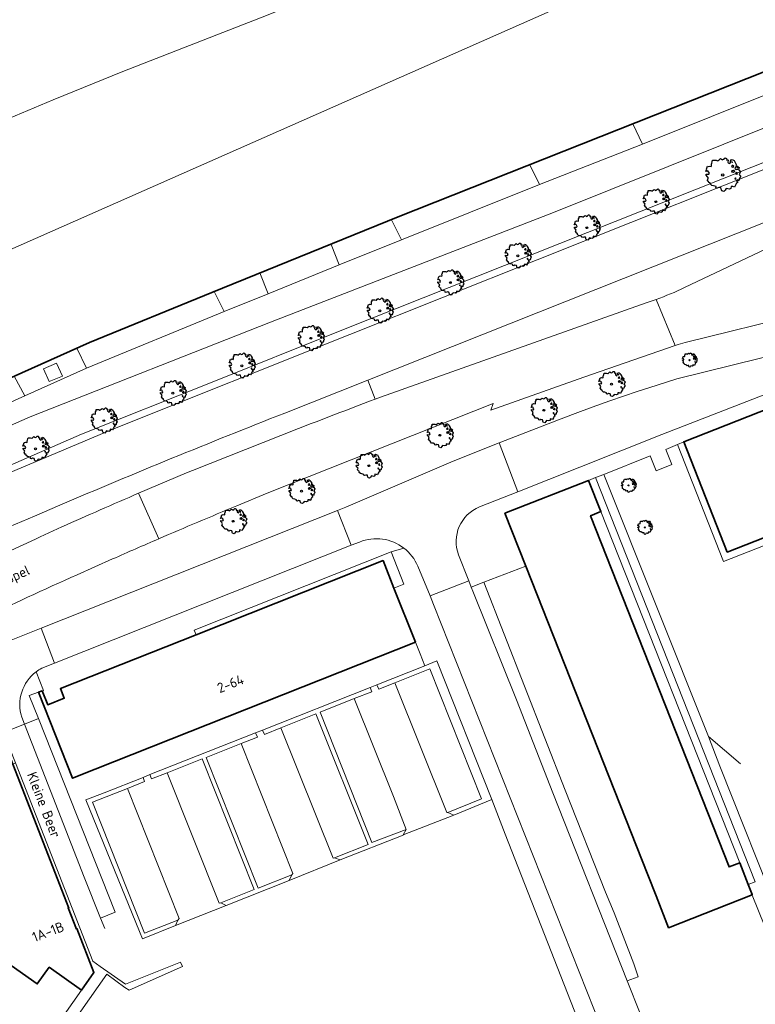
# Model space of a CAD drawing. Header units: metres. Extents: x 152391 to 157968, y 462336 to 467280.
# Tile 144 of 256: x 154648 to 154747, y 464096 to 464229. Entities that reach past the tile are written whole.
import ezdxf
from ezdxf.enums import TextEntityAlignment as Align

# ---------------------------------------------------------------- set-up
doc = ezdxf.new("R2010")
doc.units = ezdxf.units.M
doc.header["$LTSCALE"] = 0.75
doc.layers.get('0').update_dxf_attribs({"lineweight": 25})
for name, color, linetype, lineweight in [('B-GV-GR-BOOM-S', 252, 'Continuous', 25), ('B-WE-GK-BESCHOEIING-G', 251, 'GK-BESCHOEIING', 35), ('B-WE-GR-GROENVOORZIENING-GV', 251, 'Continuous', 18), ('B-WE-GR-HAAG-GV', 251, 'Continuous', 13), ('B-WE-GW-TALUD_KRUIN-G', 251, 'Continuous', 18), ('B-WE-OG-BEBOUWING-GV', 6, 'Continuous', 35), ('B-WE-OG-BEBOUWING-T18', 1, 'Continuous', 18), ('B-WE-OG-TERREIN_CULTUURSCHEIDING-GV', 251, 'Continuous', 18), ('B-WE-OG-TOPOGRAFIE-T18', 1, 'Continuous', 18), ('B-WE-OG-WATER_KANAAL-GV', 251, 'Continuous', 18), ('B-WE-OG-WATER_SLOOT-GV', 251, 'Continuous', 18), ('B-WE-VH-VERHARDING_ASFALT-GV', 251, 'Continuous', 18), ('B-WE-VH-VERHARDING_BEDRIJFSVLOERPLAAT-GV', 251, 'Continuous', 18), ('B-WE-VH-VERHARDING_BETONSTRAATSTEEN-GV', 251, 'Continuous', 18), ('B-WE-VH-VERHARDING_TEGEL-GV', 251, 'Continuous', 18)]:
    doc.layers.add(name, color=color, linetype=linetype, lineweight=lineweight)
doc.styles.add('NLCS-ISO-M750-T18', font='NLCS-ISO.ttf', dxfattribs={"height": 1.35})
doc.linetypes.add('GK-BESCHOEIING', pattern='A,30,-5,[1,NLCS.SHX,S=1,R=0,X=0,Y=0],-5', length=40)

# ---------------------------------------------------------------- blocks, each defined once
blk = doc.blocks.new('SGR-BOOM_0_10')
at = {"linetype": 'Continuous'}
for p, q in [((-0.96, 0.21), (-0.93, 0.27)), ((-0.84, 0.23), (-0.96, 0.21)), ((-0.94, -0.02), (-0.94, 0.05)), ((-0.94, 0.05), (-0.78, 0.04)), ((-0.93, 0.27), (-0.9, 0.3)), ((-0.92, 0.33), (-0.86, 0.49)), ((-0.9, 0.3), (-0.92, 0.33)), ((-0.86, 0.49), (-0.82, 0.48)), ((-0.8, 0.19), (-0.84, 0.23)), ((-0.82, 0.48), (-0.75, 0.51)), ((-0.75, 0.1), (-0.8, 0.19)), ((-0.78, 0.04), (-0.75, 0.1)), ((-0.75, 0.51), (-0.66, 0.48)), ((-0.66, 0.48), (-0.63, 0.52)), ((-0.64, 0.61), (-0.62, 0.67)), ((-0.63, 0.52), (-0.64, 0.61)), ((-0.62, 0.67), (-0.59, 0.75)), ((-0.59, 0.75), (-0.57, 0.84)), ((-0.57, 0.84), (-0.38, 0.84)), ((-0.38, 0.84), (-0.29, 0.81)), ((-0.29, 0.81), (-0.26, 0.82)), ((-0.26, 0.82), (-0.21, 0.87)), ((-0.21, 0.87), (-0.13, 0.93)), ((-0.13, 0.93), (-0.07, 0.89)), ((-0.07, 0.89), (-0.04, 0.85)), ((-0.04, 0.85), (0.04, 0.89)), ((0.04, 0.89), (0.12, 0.96)), ((0.12, 0.96), (0.15, 0.97)), ((0.15, 0.97), (0.19, 0.95)), ((0.19, 0.95), (0.22, 0.93)), ((0.23, 0.86), (0.21, 0.84)), ((0.21, 0.84), (0.3, 0.85)), ((0.22, 0.93), (0.23, 0.86)), ((0.3, 0.83), (0.29, 0.72)), ((0.29, 0.72), (0.32, 0.7)), ((0.3, 0.85), (0.3, 0.83)), ((0.32, 0.7), (0.39, 0.65)), ((0.39, 0.65), (0.42, 0.68)), ((0.42, 0.68), (0.45, 0.72)), ((0.44, 0.79), (0.5, 0.88)), ((0.45, 0.72), (0.44, 0.79)), ((0.5, 0.88), (0.57, 0.86)), ((0.53, 0.51), (0.5, 0.49)), ((0.5, 0.49), (0.52, 0.46)), ((0.52, 0.23), (0.5, 0.19)), ((0.5, 0.19), (0.58, 0.18)), ((0.55, 0.77), (0.52, 0.75)), ((0.52, 0.75), (0.53, 0.7)), ((0.52, 0.46), (0.55, 0.47)), ((0.59, 0.26), (0.52, 0.23)), ((0.53, 0.7), (0.54, 0.7)), ((0.55, 0.55), (0.53, 0.51)), ((0.54, 0.71), (0.55, 0.77)), ((0.58, 0.55), (0.55, 0.55)), ((0.55, 0.47), (0.58, 0.44)), ((0.57, 0.86), (0.65, 0.82)), ((0.61, 0.53), (0.58, 0.55)), ((0.58, 0.44), (0.61, 0.47)), ((0.58, 0.18), (0.63, 0.14)), ((0.63, 0.26), (0.59, 0.26)), ((0.63, 0.49), (0.61, 0.53)), ((0.61, 0.47), (0.63, 0.49)), ((0.68, 0.22), (0.63, 0.26)), ((0.63, 0.14), (0.68, 0.21)), ((0.65, 0.82), (0.7, 0.71)), ((0.68, 0.21), (0.7, 0.23)), ((0.74, 0.45), (0.69, 0.39)), ((0.69, 0.39), (0.72, 0.35)), ((0.7, 0.71), (0.78, 0.59)), ((0.72, 0.35), (0.78, 0.32)), ((0.78, 0.59), (0.74, 0.45)), ((0.76, 0.1), (0.74, 0.06)), ((0.81, 0.03), (0.74, 0.06)), ((0.8, 0.13), (0.76, 0.17)), ((0.76, 0.17), (0.76, 0.13)), ((0.76, 0.13), (0.76, 0.1)), ((0.78, 0.32), (0.81, 0.33)), ((0.83, 0.11), (0.8, 0.13)), ((0.83, 0.48), (0.81, 0.46)), ((0.81, 0.46), (0.82, 0.42)), ((0.81, 0.33), (0.88, 0.32)), ((0.81, 0.03), (0.85, 0.08)), ((0.82, 0.42), (0.86, 0.39)), ((0.87, 0.48), (0.83, 0.48)), ((0.85, 0.08), (0.83, 0.11)), ((0.86, 0.41), (0.92, 0.38)), ((0.86, 0.39), (0.87, 0.41)), ((0.91, 0.43), (0.87, 0.48)), ((0.88, 0.32), (0.92, 0.29)), ((0.97, 0.4), (0.91, 0.43)), ((0.92, 0.38), (0.97, 0.4)), ((0.92, 0.29), (1.02, 0.18)), ((0.97, 0.06), (0.94, 0.02)), ((0.94, 0.02), (0.99, -0.05)), ((1.02, 0.18), (0.97, 0.06)), ((-0.87, -0.1), (-0.94, -0.02)), ((-0.81, -0.18), (-0.87, -0.1)), ((-0.87, -0.28), (-0.84, -0.24)), ((-0.76, -0.42), (-0.87, -0.28)), ((-0.84, -0.24), (-0.81, -0.18)), ((-0.7, -0.44), (-0.76, -0.42)), ((-0.72, -0.51), (-0.7, -0.44)), ((-0.62, -0.59), (-0.72, -0.51)), ((-0.51, -0.61), (-0.62, -0.59)), ((-0.38, -0.66), (-0.51, -0.61)), ((-0.38, -0.73), (-0.38, -0.66)), ((-0.31, -0.75), (-0.38, -0.73)), ((-0.23, -0.71), (-0.31, -0.75)), ((-0.11, -0.72), (-0.23, -0.71)), ((-0.09, -0.8), (-0.11, -0.72)), ((-0.07, -0.84), (-0.09, -0.8)), ((-0.05, -0.9), (-0.07, -0.84)), ((0.06, -0.94), (-0.05, -0.9)), ((0.14, -0.86), (0.06, -0.94)), ((0.2, -0.77), (0.14, -0.86)), ((0.38, -0.81), (0.2, -0.77)), ((0.47, -0.76), (0.38, -0.81)), ((0.47, -0.65), (0.47, -0.76)), ((0.58, -0.66), (0.47, -0.65)), ((0.66, -0.7), (0.58, -0.66)), ((0.72, -0.57), (0.66, -0.7)), ((0.72, -0.16), (0.7, -0.2)), ((0.7, -0.2), (0.7, -0.24)), ((0.71, -0.24), (0.75, -0.23)), ((0.75, -0.19), (0.72, -0.16)), ((0.76, -0.5), (0.72, -0.57)), ((0.75, -0.23), (0.75, -0.19)), ((0.77, -0.47), (0.76, -0.5)), ((0.83, -0.45), (0.77, -0.47)), ((0.82, -0.27), (0.78, -0.33)), ((0.78, -0.33), (0.8, -0.36)), ((0.8, -0.36), (0.84, -0.4)), ((0.89, -0.33), (0.82, -0.27)), ((0.84, -0.4), (0.83, -0.45)), ((0.93, -0.29), (0.89, -0.33)), ((0.95, -0.24), (0.93, -0.29)), ((0.97, -0.17), (0.95, -0.24)), ((1.04, -0.1), (0.97, -0.17)), ((0.99, -0.05), (1.04, -0.1))]:
    blk.add_line(p, q, dxfattribs=at)
blk.add_circle((0, 0), 0.0711, dxfattribs=at)
blk = doc.blocks.new('SGR-BOOM_21_30')
at = {"linetype": 'Continuous'}
for p, q in [((-1.11, 1.19), (-1.05, 1.33)), ((-1.05, 1.33), (-1.02, 1.5)), ((-1.02, 1.5), (-0.67, 1.5)), ((-0.67, 1.5), (-0.52, 1.43)), ((-0.52, 1.43), (-0.47, 1.45)), ((-0.47, 1.45), (-0.37, 1.55)), ((-0.37, 1.55), (-0.23, 1.65)), ((-0.23, 1.65), (-0.13, 1.58)), ((-0.13, 1.58), (-0.06, 1.52)), ((-0.06, 1.52), (0.07, 1.58)), ((0.07, 1.58), (0.2, 1.71)), ((0.2, 1.71), (0.26, 1.73)), ((0.26, 1.73), (0.33, 1.7)), ((0.33, 1.7), (0.39, 1.65)), ((0.4, 1.53), (0.38, 1.5)), ((0.38, 1.5), (0.53, 1.52)), ((0.39, 1.65), (0.4, 1.53)), ((0.54, 1.48), (0.51, 1.29)), ((0.53, 1.52), (0.54, 1.48)), ((0.79, 1.4), (0.89, 1.56)), ((0.8, 1.29), (0.79, 1.4)), ((0.89, 1.56), (1.02, 1.53)), ((0.97, 1.37), (0.93, 1.33)), ((0.93, 1.33), (0.95, 1.25)), ((0.96, 1.27), (0.97, 1.37)), ((1.02, 1.53), (1.16, 1.45)), ((1.16, 1.45), (1.25, 1.27)), ((-1.7, 0.37), (-1.66, 0.48)), ((-1.49, 0.41), (-1.7, 0.37)), ((-1.68, -0.03), (-1.67, 0.09)), ((-1.67, 0.09), (-1.39, 0.07)), ((-1.66, 0.48), (-1.6, 0.53)), ((-1.63, 0.58), (-1.53, 0.87)), ((-1.6, 0.53), (-1.63, 0.58)), ((-1.53, 0.87), (-1.46, 0.86)), ((-1.42, 0.33), (-1.49, 0.41)), ((-1.46, 0.86), (-1.34, 0.91)), ((-1.33, 0.18), (-1.42, 0.33)), ((-1.39, 0.07), (-1.33, 0.18)), ((-1.34, 0.91), (-1.18, 0.86)), ((-1.18, 0.86), (-1.12, 0.92)), ((-1.13, 1.09), (-1.11, 1.19)), ((-1.12, 0.92), (-1.13, 1.09)), ((0.51, 1.29), (0.57, 1.24)), ((0.57, 1.24), (0.69, 1.15)), ((0.69, 1.15), (0.75, 1.2)), ((0.75, 1.2), (0.8, 1.29)), ((0.94, 0.91), (0.89, 0.87)), ((0.89, 0.87), (0.93, 0.83)), ((0.93, 0.41), (0.89, 0.33)), ((0.89, 0.33), (1.03, 0.32)), ((0.93, 0.83), (0.98, 0.84)), ((1.05, 0.46), (0.93, 0.41)), ((0.97, 0.97), (0.94, 0.91)), ((0.95, 1.25), (0.96, 1.24)), ((1.03, 0.97), (0.97, 0.97)), ((0.98, 0.84), (1.03, 0.78)), ((1.08, 0.94), (1.03, 0.97)), ((1.03, 0.78), (1.08, 0.84)), ((1.03, 0.32), (1.11, 0.25)), ((1.11, 0.46), (1.05, 0.46)), ((1.12, 0.87), (1.08, 0.94)), ((1.08, 0.84), (1.12, 0.87)), ((1.22, 0.4), (1.11, 0.46)), ((1.11, 0.25), (1.2, 0.37)), ((1.2, 0.37), (1.24, 0.41)), ((1.32, 0.79), (1.23, 0.69)), ((1.23, 0.69), (1.27, 0.63)), ((1.25, 1.27), (1.38, 1.06)), ((1.27, 0.63), (1.38, 0.56)), ((1.34, 0.18), (1.31, 0.1)), ((1.43, 0.05), (1.31, 0.1)), ((1.38, 1.06), (1.32, 0.79)), ((1.36, 0.3), (1.34, 0.23)), ((1.34, 0.23), (1.34, 0.18)), ((1.43, 0.23), (1.36, 0.3)), ((1.38, 0.56), (1.44, 0.6)), ((1.47, 0.2), (1.43, 0.23)), ((1.43, 0.05), (1.51, 0.14)), ((1.47, 0.86), (1.44, 0.81)), ((1.44, 0.81), (1.46, 0.74)), ((1.44, 0.6), (1.57, 0.56)), ((1.46, 0.74), (1.53, 0.69)), ((1.54, 0.86), (1.47, 0.86)), ((1.51, 0.14), (1.47, 0.2)), ((1.53, 0.73), (1.64, 0.68)), ((1.53, 0.69), (1.54, 0.73)), ((1.62, 0.76), (1.54, 0.86)), ((1.57, 0.56), (1.64, 0.51)), ((1.73, 0.71), (1.62, 0.76)), ((1.64, 0.68), (1.73, 0.71)), ((1.64, 0.51), (1.81, 0.32)), ((1.72, 0.1), (1.67, 0.04)), ((1.67, 0.04), (1.76, -0.09)), ((1.81, 0.32), (1.72, 0.1)), ((-1.54, -0.18), (-1.68, -0.03)), ((-1.55, -0.51), (-1.49, -0.42)), ((-1.35, -0.75), (-1.55, -0.51)), ((-1.44, -0.32), (-1.54, -0.18)), ((-1.49, -0.42), (-1.44, -0.32)), ((-1.25, -0.78), (-1.35, -0.75)), ((-1.27, -0.9), (-1.25, -0.78)), ((-1.11, -1.05), (-1.27, -0.9)), ((-0.91, -1.08), (-1.11, -1.05)), ((-0.67, -1.18), (-0.91, -1.08)), ((-0.68, -1.29), (-0.67, -1.18)), ((-0.55, -1.33), (-0.68, -1.29)), ((-0.4, -1.26), (-0.55, -1.33)), ((-0.19, -1.28), (-0.4, -1.26)), ((-0.16, -1.43), (-0.19, -1.28)), ((0.84, -1.16), (0.83, -1.36)), ((1.03, -1.18), (0.84, -1.16)), ((1.18, -1.24), (1.03, -1.18)), ((1.29, -1.01), (1.18, -1.24)), ((1.29, -0.29), (1.24, -0.36)), ((1.24, -0.36), (1.25, -0.42)), ((1.26, -0.42), (1.33, -0.41)), ((1.33, -0.34), (1.29, -0.29)), ((1.36, -0.88), (1.29, -1.01)), ((1.33, -0.41), (1.33, -0.34)), ((1.37, -0.83), (1.36, -0.88)), ((1.48, -0.8), (1.37, -0.83)), ((1.46, -0.47), (1.39, -0.59)), ((1.39, -0.59), (1.43, -0.64)), ((1.43, -0.64), (1.5, -0.7)), ((1.58, -0.59), (1.46, -0.47)), ((1.5, -0.7), (1.48, -0.8)), ((1.66, -0.52), (1.58, -0.59)), ((1.68, -0.42), (1.66, -0.52)), ((1.72, -0.31), (1.68, -0.42)), ((1.84, -0.18), (1.72, -0.31)), ((1.76, -0.09), (1.84, -0.18)), ((-0.13, -1.49), (-0.16, -1.43)), ((-0.1, -1.61), (-0.13, -1.49)), ((0.11, -1.67), (-0.1, -1.61)), ((0.25, -1.52), (0.11, -1.67)), ((0.36, -1.38), (0.25, -1.52)), ((0.68, -1.44), (0.36, -1.38)), ((0.83, -1.36), (0.68, -1.44))]:
    blk.add_line(p, q, dxfattribs=at)
blk.add_circle((0, 0), 0.126, dxfattribs=at)
blk = doc.blocks.new('SGR-BOOM_31_50')
at = {"linetype": 'Continuous'}
for p, q in [((-1.51, 1.45), (-1.48, 1.58)), ((-1.49, 1.23), (-1.51, 1.45)), ((-1.48, 1.58), (-1.4, 1.78)), ((-1.4, 1.78), (-1.36, 2)), ((-1.36, 2), (-0.89, 2)), ((-0.89, 2), (-0.69, 1.91)), ((-0.69, 1.91), (-0.63, 1.93)), ((-0.63, 1.93), (-0.49, 2.06)), ((-0.49, 2.06), (-0.3, 2.2)), ((-0.3, 2.2), (-0.18, 2.11)), ((-0.18, 2.11), (-0.08, 2.02)), ((-0.08, 2.02), (0.09, 2.11)), ((0.09, 2.11), (0.27, 2.28)), ((0.27, 2.28), (0.35, 2.31)), ((0.35, 2.31), (0.44, 2.26)), ((0.44, 2.26), (0.52, 2.2)), ((0.54, 2.04), (0.51, 2)), ((0.51, 2), (0.71, 2.02)), ((0.52, 2.2), (0.54, 2.04)), ((0.72, 1.98), (0.68, 1.71)), ((0.68, 1.71), (0.75, 1.65)), ((0.71, 2.02), (0.72, 1.98)), ((0.75, 1.65), (0.92, 1.54)), ((0.92, 1.54), (1, 1.6)), ((1, 1.6), (1.06, 1.71)), ((1.05, 1.87), (1.19, 2.09)), ((1.06, 1.71), (1.05, 1.87)), ((1.19, 2.09), (1.36, 2.04)), ((1.3, 1.82), (1.23, 1.78)), ((1.23, 1.78), (1.27, 1.67)), ((1.27, 1.67), (1.28, 1.65)), ((1.28, 1.69), (1.3, 1.82)), ((1.36, 2.04), (1.54, 1.93)), ((1.54, 1.93), (1.67, 1.69)), ((1.67, 1.69), (1.84, 1.41)), ((1.84, 1.41), (1.76, 1.06)), ((-2.27, 0.49), (-2.21, 0.64)), ((-1.99, 0.55), (-2.27, 0.49)), ((-2.24, -0.04), (-2.22, 0.11)), ((-2.22, 0.11), (-1.85, 0.09)), ((-2.21, 0.64), (-2.13, 0.71)), ((-2.18, 0.77), (-2.04, 1.17)), ((-2.13, 0.71), (-2.18, 0.77)), ((-2.04, 1.17), (-1.94, 1.14)), ((-1.9, 0.44), (-1.99, 0.55)), ((-1.94, 1.14), (-1.79, 1.21)), ((-1.77, 0.25), (-1.9, 0.44)), ((-1.85, 0.09), (-1.77, 0.25)), ((-1.79, 1.21), (-1.57, 1.14)), ((-1.57, 1.14), (-1.49, 1.23)), ((1.25, 1.21), (1.19, 1.17)), ((1.19, 1.17), (1.23, 1.1)), ((1.23, 0.55), (1.19, 0.44)), ((1.19, 0.44), (1.37, 0.42)), ((1.23, 1.1), (1.31, 1.12)), ((1.4, 0.62), (1.23, 0.55)), ((1.3, 1.3), (1.25, 1.21)), ((1.37, 1.3), (1.3, 1.3)), ((1.31, 1.12), (1.37, 1.03)), ((1.44, 1.25), (1.37, 1.3)), ((1.37, 1.03), (1.44, 1.12)), ((1.37, 0.42), (1.48, 0.33)), ((1.48, 0.62), (1.4, 0.62)), ((1.5, 1.17), (1.44, 1.25)), ((1.44, 1.12), (1.5, 1.17)), ((1.62, 0.53), (1.48, 0.62)), ((1.48, 0.33), (1.61, 0.49)), ((1.61, 0.49), (1.65, 0.55)), ((1.76, 1.06), (1.64, 0.93)), ((1.64, 0.93), (1.7, 0.84)), ((1.7, 0.84), (1.84, 0.75)), ((1.79, 0.25), (1.75, 0.14)), ((1.91, 0.07), (1.75, 0.14)), ((1.81, 0.4), (1.79, 0.31)), ((1.79, 0.31), (1.79, 0.25)), ((1.9, 0.31), (1.81, 0.4)), ((1.84, 0.75), (1.92, 0.79)), ((1.96, 0.27), (1.9, 0.31)), ((1.91, 0.07), (2.01, 0.18)), ((1.96, 1.14), (1.92, 1.08)), ((1.92, 1.08), (1.95, 0.99)), ((1.92, 0.79), (2.09, 0.75)), ((1.95, 0.99), (2.04, 0.93)), ((2.06, 1.14), (1.96, 1.14)), ((2.01, 0.18), (1.96, 0.27)), ((2.04, 0.97), (2.18, 0.9)), ((2.04, 0.93), (2.06, 0.97)), ((2.16, 1.01), (2.06, 1.14)), ((2.09, 0.75), (2.18, 0.68)), ((2.3, 0.95), (2.16, 1.01)), ((2.18, 0.9), (2.3, 0.95)), ((2.18, 0.68), (2.41, 0.42)), ((2.29, 0.14), (2.23, 0.05)), ((2.23, 0.05), (2.35, -0.13)), ((2.41, 0.42), (2.29, 0.14)), ((-2.05, -0.24), (-2.24, -0.04)), ((-2.07, -0.67), (-1.99, -0.56)), ((-1.8, -1), (-2.07, -0.67)), ((-1.91, -0.43), (-2.05, -0.24)), ((-1.99, -0.56), (-1.91, -0.43)), ((-1.67, -1.05), (-1.8, -1)), ((-1.7, -1.2), (-1.67, -1.05)), ((-1.48, -1.4), (-1.7, -1.2)), ((1.72, -0.39), (1.65, -0.48)), ((1.65, -0.48), (1.67, -0.56)), ((1.68, -0.56), (1.78, -0.54)), ((1.78, -0.45), (1.72, -0.39)), ((1.81, -1.18), (1.72, -1.35)), ((1.78, -0.54), (1.78, -0.45)), ((1.82, -1.11), (1.81, -1.18)), ((1.98, -1.07), (1.82, -1.11)), ((1.95, -0.63), (1.85, -0.78)), ((1.85, -0.78), (1.9, -0.85)), ((1.9, -0.85), (1.99, -0.94)), ((2.1, -0.78), (1.95, -0.63)), ((1.99, -0.94), (1.98, -1.07)), ((2.21, -0.7), (2.1, -0.78)), ((2.24, -0.56), (2.21, -0.7)), ((2.29, -0.41), (2.24, -0.56)), ((2.46, -0.24), (2.29, -0.41)), ((2.35, -0.13), (2.46, -0.24)), ((-1.22, -1.44), (-1.48, -1.4)), ((-0.89, -1.57), (-1.22, -1.44)), ((-0.91, -1.72), (-0.89, -1.57)), ((-0.73, -1.77), (-0.91, -1.72)), ((-0.53, -1.68), (-0.73, -1.77)), ((-0.25, -1.7), (-0.53, -1.68)), ((-0.21, -1.9), (-0.25, -1.7)), ((-0.18, -1.99), (-0.21, -1.9)), ((-0.13, -2.14), (-0.18, -1.99)), ((0.15, -2.23), (-0.13, -2.14)), ((0.34, -2.03), (0.15, -2.23)), ((0.47, -1.83), (0.34, -2.03)), ((0.91, -1.92), (0.47, -1.83)), ((1.11, -1.81), (0.91, -1.92)), ((1.13, -1.55), (1.11, -1.81)), ((1.37, -1.57), (1.13, -1.55)), ((1.58, -1.66), (1.37, -1.57)), ((1.72, -1.35), (1.58, -1.66))]:
    blk.add_line(p, q, dxfattribs=at)
blk.add_circle((0, 0), 0.169, dxfattribs=at)

msp = doc.modelspace()

# ---------------------------------------------------------------- linework, layer by layer
at = {"layer": 'B-WE-GK-BESCHOEIING-G'}
msp.add_lwpolyline([(154831.57, 464254.79), (154818.16, 464249.43), (154787.19, 464237.18), (154746.39, 464220.89), (154699.38, 464202.25), (154674.27, 464192.08), (154657.77, 464185.32), (154637.26, 464176.19), (154620.49, 464168.43), (154606.04, 464162.02), (154599.53, 464159.22), (154587.06, 464153.59), (154555.54, 464140.99)], dxfattribs=at)
at = {"layer": 'B-WE-GR-GROENVOORZIENING-GV'}
for points in [[(154711.98, 464123.74), (154704.59, 464142.43), (154702.96, 464141.79), (154696.51, 464139.23), (154696.74, 464138.64), (154698.9, 464139.49), (154703.63, 464141.35), (154710.61, 464123.83), (154706.06, 464121.99), (154706.87, 464121.67)], [(154695.81, 464138.28), (154695.58, 464138.86), (154681.09, 464133.12), (154681.33, 464132.53), (154683.55, 464133.42), (154688.28, 464135.3), (154695.3, 464117.69), (154690.78, 464115.9), (154691.56, 464115.61), (154700.05, 464118.97), (154700.05, 464118.98), (154700.44, 464119.74), (154695.83, 464117.95), (154688.85, 464135.54), (154693.45, 464137.35)], [(154680.4, 464132.16), (154680.16, 464132.75), (154665.91, 464127.11), (154666.13, 464126.54), (154668.22, 464127.37), (154672.93, 464129.23), (154679.98, 464111.62), (154675.46, 464109.82), (154676.2, 464109.46), (154684.67, 464112.86), (154685.02, 464113.61), (154680.5, 464111.83), (154673.48, 464129.41), (154678.2, 464131.29)], [(154664.98, 464126.74), (154659.76, 464124.67), (154657.29, 464123.7), (154664.5, 464105.97), (154664.89, 464105.01), (154669.34, 464106.79), (154669.67, 464107.52), (154665.18, 464105.74), (154658.15, 464123.38), (154662.9, 464125.26), (154665.2, 464126.17)]]:
    msp.add_lwpolyline(points, close=True, dxfattribs=at)
at = {"layer": 'B-WE-GR-HAAG-GV'}
for points in [[(154702.96, 464141.79), (154696.51, 464139.23), (154696.74, 464138.64), (154698.9, 464139.49), (154703.63, 464141.35), (154710.61, 464123.83), (154706.06, 464121.99), (154706.87, 464121.67), (154711.98, 464123.74), (154704.59, 464142.43)], [(154695.58, 464138.86), (154681.09, 464133.12), (154681.33, 464132.53), (154683.55, 464133.42), (154688.28, 464135.3), (154695.3, 464117.69), (154690.78, 464115.9), (154691.56, 464115.61), (154700.05, 464118.97), (154700.05, 464118.98), (154700.44, 464119.74), (154695.83, 464117.95), (154688.85, 464135.54), (154693.45, 464137.35), (154695.81, 464138.28)], [(154665.91, 464127.11), (154666.13, 464126.54), (154668.22, 464127.37), (154672.93, 464129.23), (154679.98, 464111.62), (154675.46, 464109.82), (154676.2, 464109.46), (154684.67, 464112.86), (154685.02, 464113.61), (154680.5, 464111.83), (154673.48, 464129.41), (154678.2, 464131.29), (154680.4, 464132.16), (154680.16, 464132.75)], [(154659.76, 464124.67), (154657.29, 464123.7), (154664.5, 464105.97), (154664.89, 464105.01), (154669.34, 464106.79), (154669.67, 464107.52), (154665.18, 464105.74), (154658.15, 464123.38), (154662.9, 464125.26), (154665.2, 464126.17), (154664.98, 464126.74)]]:
    msp.add_lwpolyline(points, close=True, dxfattribs=at)
at = {"layer": 'B-WE-GW-TALUD_KRUIN-G'}
msp.add_lwpolyline([(154561.48, 464138.86), (154563.34, 464138.26), (154568.32, 464140.68), (154569.38, 464140.36), (154570.37, 464140.77), (154577.42, 464143.66), (154594.16, 464150.17), (154603.56, 464155), (154627.1, 464165.36), (154649.76, 464175.33), (154682.18, 464188.09), (154720.29, 464202.84), (154758.72, 464218.23), (154793.59, 464231.79), (154808.2, 464237.62), (154821.13, 464243.83), (154824.85, 464245.51), (154824.13, 464248.23), (154826.85, 464249.06), (154827.73, 464250.3)], dxfattribs=at)
at = {"layer": 'B-WE-OG-BEBOUWING-GV'}
for points in [[(154805.54, 464192.12), (154777.15, 464180.94), (154771.82, 464178.84), (154769.58, 464184.42), (154737.85, 464171.96), (154737.86, 464171.94), (154743.71, 464157.1), (154774.93, 464169.36), (154776.64, 464165.1), (154824.94, 464184.08), (154819.59, 464197.66)], [(154745.41, 464115.23), (154743.97, 464114.68), (154725.3, 464162), (154726.68, 464162.54), (154725.01, 464166.76), (154713.76, 464162.32), (154716.57, 464155.21), (154733, 464113.6), (154734.12, 464110.76), (154735.82, 464106.47), (154747.06, 464110.93), (154747.08, 464110.94), (154746.55, 464112.32)], [(154698.8, 464152.24), (154697.34, 464155.94), (154672.12, 464145.95), (154653.85, 464138.71), (154654.36, 464137.41), (154652.13, 464136.52), (154651.39, 464138.4), (154650.88, 464138.22), (154655.48, 464126.63), (154658.51, 464127.83), (154701.69, 464144.94)]]:
    msp.add_lwpolyline(points, close=True, dxfattribs=at)
msp.add_lwpolyline([(154646.43, 464101.94), (154650.72, 464098.92), (154652.33, 464101.16), (154656.7, 464098.08), (154658.37, 464100.47), (154656.06, 464106.36), (154656.03, 464106.31), (154654.89, 464109.15), (154654.98, 464109.14), (154647.42, 464128.53), (154644.86, 464135.08), (154644.51, 464134.94), (154637.71, 464132.25), (154632.45, 464130.18), (154632.12, 464131.05), (154632.04, 464131.24), (154626.33, 464129.5), (154626.92, 464127.99), (154619.96, 464125.17), (154619.5, 464124.9)], dxfattribs=at)
at = {"layer": 'B-WE-OG-TERREIN_CULTUURSCHEIDING-GV'}
for points in [[(154619.8, 464155.71), (154637.26, 464163.57), (154637.39, 464163.67), (154644.8, 464166.89), (154660.89, 464173.67), (154692.87, 464186.42), (154781.21, 464221.61), (154790.04, 464225.1), (154832.07, 464241.71), (154831.7, 464242.65), (154807.26, 464233.18), (154769.16, 464217.74), (154691.53, 464186.92), (154674.07, 464179.91), (154656.7, 464172.97), (154628.03, 464160.51), (154619.44, 464156.64), (154611.24, 464152.74), (154594.89, 464144.81), (154583.04, 464138.74), (154573.61, 464133.86), (154574.14, 464133.03)], [(154750.91, 464219.5), (154732.28, 464212.07), (154718.43, 464206.61), (154699.81, 464199.16), (154691.42, 464195.79), (154681.86, 464191.91), (154675.9, 464189.5), (154657.37, 464181.86), (154649.04, 464178.16), (154633.88, 464171.33), (154612.5, 464161.75), (154601.55, 464156.69), (154591.79, 464152.48), (154583.16, 464148.72), (154569.67, 464143.41)], [(154573.61, 464133.86), (154583.04, 464138.74), (154594.89, 464144.81), (154611.24, 464152.74), (154619.44, 464156.64), (154628.03, 464160.51), (154656.7, 464172.97), (154674.07, 464179.91), (154691.53, 464186.92), (154769.16, 464217.74)], [(154577.42, 464143.66), (154594.16, 464150.17), (154603.56, 464155), (154627.1, 464165.36), (154649.76, 464175.33), (154682.18, 464188.09), (154720.29, 464202.84), (154758.72, 464218.23)], [(154758.72, 464218.23), (154720.29, 464202.84), (154682.18, 464188.09), (154649.76, 464175.33), (154627.1, 464165.36), (154603.56, 464155), (154594.16, 464150.17), (154577.42, 464143.66)], [(154769.41, 464193.04), (154738.05, 464185.34), (154737.1, 464185.05), (154736.7, 464184.91), (154724.37, 464180.65), (154711.85, 464176.23), (154712.15, 464177.12), (154698.68, 464171.77), (154681.7, 464165.02), (154677.61, 464163.32)], [(154626.84, 464137.29), (154641.76, 464143.08), (154642.22, 464143.26), (154651.23, 464146.84), (154691.19, 464162.7), (154692.31, 464163.15), (154706.77, 464169.34), (154712.97, 464171.82), (154720.96, 464174.89), (154723.23, 464175.78), (154725.52, 464176.63), (154727.9, 464177.47), (154731.56, 464178.71), (154734.25, 464179.58), (154736.94, 464180.42), (154752.02, 464184.16)], [(154736.99, 464171.57), (154735.42, 464170.91), (154736.25, 464168.9), (154734.15, 464168.06), (154733.33, 464170.05), (154727.1, 464167.56), (154741.17, 464132.23), (154745.5, 464128.58)], [(154771.99, 464133.52), (154775.39, 464137.8), (154783.17, 464148.44), (154777.19, 464163.7), (154777.81, 464151.37), (154776.02, 464144.05), (154771.89, 464137.49), (154767, 464131.16), (154761.47, 464127.8), (154756.32, 464126.62), (154750.05, 464128.52), (154757.63, 464129.15), (154763.77, 464133.22), (154766.79, 464140.99), (154769.45, 464150.74), (154773.11, 464167.54), (154743.19, 464155.81), (154736.99, 464171.57)], [(154660.88, 464156.17), (154656.09, 464154.03)]]:
    msp.add_lwpolyline(points, dxfattribs=at)
for points in [[(154677.61, 464163.32, 0.003734), (154667.11, 464158.89)], [(154667.11, 464158.89, 0.002242), (154660.88, 464156.17)], [(154656.09, 464154.03, 0.007596), (154642.78, 464147.87)]]:
    msp.add_lwpolyline(points, format="xyb", dxfattribs=at)
at = {"layer": 'B-WE-OG-WATER_KANAAL-GV'}
for points in [[(155176.89, 464410.71), (155116.15, 464389.9), (154991, 464337.4), (154853.1, 464284.44), (154852.44, 464284.18), (154850.83, 464283.57), (154848.42, 464282.64), (154844.69, 464281.21), (154842.88, 464280.51), (154834.68, 464277.36), (154832.27, 464276.44), (154830.73, 464275.84), (154829.97, 464275.55), (154776.08, 464254.85), (154570.28, 464163.94)], [(154570.28, 464163.94), (154776.08, 464254.85), (154829.97, 464275.55), (154830.73, 464275.84), (154832.27, 464276.44), (154834.68, 464277.36), (154842.88, 464280.51), (154844.69, 464281.21), (154848.42, 464282.64), (154850.83, 464283.57), (154852.44, 464284.18), (154853.1, 464284.44), (154991, 464337.4)], [(154760.52, 464260.66), (154743.07, 464253.77), (154725.22, 464246.72), (154703.35, 464237.59), (154695.89, 464235.2), (154681.84, 464229.47), (154675.74, 464227.08), (154662.28, 464221.86), (154652.88, 464218.04), (154641.71, 464213.37), (154641.11, 464213.33), (154637.81, 464214.3), (154636.68, 464214.54)], [(154555.54, 464140.99), (154581.75, 464151.47), (154587.06, 464153.59), (154599.53, 464159.22), (154600.12, 464159.47), (154606.04, 464162.02), (154611.19, 464164.3), (154620.49, 464168.43), (154637.26, 464176.19), (154647.6, 464180.79), (154656.05, 464184.56), (154657.77, 464185.32), (154674.27, 464192.08), (154674.58, 464192.21), (154680.73, 464194.7), (154690.3, 464198.57), (154698.48, 464201.88), (154699.38, 464202.25), (154717.11, 464209.28), (154730.97, 464214.77), (154746.39, 464220.89), (154749.6, 464222.17)]]:
    msp.add_lwpolyline(points, dxfattribs=at)
at = {"layer": 'B-WE-OG-WATER_SLOOT-GV'}
msp.add_lwpolyline([(154636.68, 464214.54), (154637.81, 464214.3), (154641.11, 464213.33), (154641.71, 464213.37), (154652.88, 464218.04), (154662.28, 464221.86), (154675.74, 464227.08), (154681.84, 464229.47), (154695.89, 464235.2), (154703.35, 464237.59), (154725.22, 464246.72), (154743.07, 464253.77), (154760.52, 464260.66)], dxfattribs=at)
for points in [[(154730.97, 464214.77), (154732.28, 464212.07), (154750.91, 464219.5), (154749.6, 464222.17), (154746.39, 464220.89)], [(154732.28, 464212.07), (154730.97, 464214.77), (154717.11, 464209.28), (154718.43, 464206.61)], [(154698.48, 464201.88), (154698.53, 464201.78), (154699.81, 464199.16), (154718.43, 464206.61), (154717.11, 464209.28), (154699.38, 464202.25)], [(154699.81, 464199.16), (154698.53, 464201.78), (154698.48, 464201.88), (154690.3, 464198.57), (154690.32, 464198.52), (154691.42, 464195.79)], [(154680.73, 464194.7), (154681.86, 464191.91), (154691.42, 464195.79), (154690.32, 464198.52), (154690.3, 464198.57)], [(154681.86, 464191.91), (154680.73, 464194.7), (154674.58, 464192.21), (154675.9, 464189.5)], [(154675.9, 464189.5), (154674.58, 464192.21), (154674.27, 464192.08), (154657.77, 464185.32), (154656.05, 464184.56), (154657.37, 464181.86)], [(154649.04, 464178.16), (154657.37, 464181.86), (154656.05, 464184.56), (154647.6, 464180.79)], [(154651.55, 464181.79), (154653.34, 464182.54), (154654.13, 464180.81), (154652.32, 464180.07)], [(154649.04, 464178.16), (154647.6, 464180.79), (154637.26, 464176.19), (154620.49, 464168.43), (154611.19, 464164.3), (154612.5, 464161.75), (154633.88, 464171.33)]]:
    msp.add_lwpolyline(points, close=True, dxfattribs=at)
at = {"layer": 'B-WE-VH-VERHARDING_ASFALT-GV'}
for points in [[(154695.28, 464180.27), (154768.14, 464209.22), (154784.84, 464215.8), (154792.51, 464218.83), (154834.52, 464235.43), (154832.07, 464241.71), (154790.04, 464225.1), (154781.21, 464221.61), (154692.87, 464186.42), (154660.89, 464173.67), (154644.8, 464166.89), (154637.39, 464163.67), (154637.26, 464163.57), (154619.8, 464155.71)], [(154798.28, 464204.17), (154840.2, 464220.8), (154835.55, 464232.74), (154793.58, 464216.09), (154786.47, 464213.27), (154784.46, 464212.47), (154769.29, 464206.78), (154759.89, 464203.11), (154737.96, 464192.72)], [(154734.14, 464191.14), (154736.7, 464184.91), (154737.1, 464185.05), (154738.05, 464185.34), (154769.41, 464193.04), (154769.63, 464193.12), (154772.45, 464194.2), (154775.27, 464195.26), (154779.49, 464196.84), (154781.99, 464197.77), (154783.23, 464198.22), (154783.62, 464198.36), (154784.01, 464198.51), (154788.74, 464200.38), (154791.53, 464201.49), (154794.32, 464202.6), (154798.28, 464204.17)], [(154677.61, 464163.32), (154681.7, 464165.02), (154698.68, 464171.77), (154712.15, 464177.12), (154711.85, 464176.23), (154724.37, 464180.65), (154736.7, 464184.91), (154734.14, 464191.14), (154732.77, 464190.67), (154696.98, 464177.97), (154696.28, 464177.71)], [(154684.08, 464175.82), (154695.28, 464180.27)], [(154670.86, 464167.78), (154664.39, 464165.03), (154667.11, 464158.89)], [(154667.11, 464158.89), (154664.39, 464165.03)], [(154650.35, 464161.95), (154653.76, 464163.41)], [(154654.03, 464160.49), (154651.12, 464159.16), (154650.48, 464158.85), (154644.87, 464156.29)], [(154656.09, 464154.03), (154660.88, 464156.17)], [(154740.39, 464073.7), (154740.03, 464074.61), (154731.98, 464094.95), (154730.25, 464099.32), (154720.21, 464124.67), (154715.31, 464137.19), (154709.41, 464151.83), (154709.2, 464152.38), (154708.87, 464153.22), (154703.66, 464151.18), (154704.12, 464150.02), (154735.12, 464071.88), (154736.56, 464068.19), (154737, 464067.08)]]:
    msp.add_lwpolyline(points, dxfattribs=at)
for points in [[(154737.96, 464192.72, -0.025146), (154734.14, 464191.14)], [(154696.28, 464177.71, 0.004839), (154670.86, 464167.78)], [(154653.76, 464163.41, -0.007431), (154684.08, 464175.82)], [(154664.39, 464165.03, 0.00325), (154654.03, 464160.49)], [(154667.11, 464158.89, -0.003734), (154677.61, 464163.32)], [(154623.38, 464149.98, -0.006706), (154650.35, 464161.95)], [(154660.88, 464156.17, -0.002242), (154667.11, 464158.89)], [(154642.78, 464147.87, -0.007596), (154656.09, 464154.03)]]:
    msp.add_lwpolyline(points, format="xyb", dxfattribs=at)
at = {"layer": 'B-WE-VH-VERHARDING_BEDRIJFSVLOERPLAAT-GV'}
msp.add_lwpolyline([(154651.55, 464181.79), (154652.32, 464180.07), (154654.13, 464180.81), (154653.34, 464182.54)], close=True, dxfattribs=at)
at = {"layer": 'B-WE-VH-VERHARDING_BETONSTRAATSTEEN-GV'}
for points in [[(154792.51, 464218.83), (154784.84, 464215.8), (154768.14, 464209.22), (154695.28, 464180.27), (154696.28, 464177.71), (154696.98, 464177.97), (154732.77, 464190.67), (154734.14, 464191.14)], [(154752.02, 464184.16), (154736.94, 464180.42), (154734.25, 464179.58), (154731.56, 464178.71), (154727.9, 464177.47), (154725.52, 464176.63), (154723.23, 464175.78), (154720.96, 464174.89), (154712.97, 464171.82), (154715.51, 464165.22), (154723.87, 464168.52), (154734.92, 464172.92), (154750.19, 464178.88), (154772.19, 464187.53), (154800.45, 464198.67), (154820.37, 464206.52), (154822.43, 464207.35), (154842.05, 464214.99), (154845.37, 464216.25), (154853.86, 464219.54)], [(154737.96, 464192.72), (154759.89, 464203.11), (154769.29, 464206.78), (154784.46, 464212.47), (154786.47, 464213.27), (154793.58, 464216.09), (154792.51, 464218.83)], [(154695.28, 464180.27), (154684.08, 464175.82)], [(154696.28, 464177.71), (154695.28, 464180.27)], [(154715.51, 464165.22), (154712.97, 464171.82), (154706.77, 464169.34), (154692.31, 464163.15), (154691.19, 464162.7), (154693.05, 464158.01), (154694.17, 464158.45)], [(154664.39, 464165.03), (154670.86, 464167.78)], [(154710.34, 464163.17), (154715.51, 464165.22)], [(154653.76, 464163.41), (154650.35, 464161.95)], [(154644.87, 464156.29), (154650.48, 464158.85), (154651.12, 464159.16), (154654.03, 464160.49)], [(154702.01, 464155.18), (154703.66, 464151.18), (154708.87, 464153.22), (154707.51, 464156.72)], [(154651.23, 464146.84), (154642.22, 464143.26), (154641.76, 464143.08), (154643.16, 464139.17)], [(154651.32, 464141.44), (154653.05, 464142.14), (154651.23, 464146.84)], [(154649.01, 464133.9), (154650.89, 464134.67), (154649.65, 464137.79), (154650.88, 464138.22), (154651.39, 464138.4), (154651.56, 464138.46), (154650.57, 464140.96)], [(154644.13, 464138.07), (154644.83, 464136.27), (154646.19, 464132.8), (154649.01, 464133.9), (154648.63, 464134.86)], [(154659.82, 464106.38), (154659.24, 464107.77), (154657.05, 464113.29), (154649.01, 464133.9), (154646.19, 464132.8), (154647.8, 464128.68), (154658.22, 464101.96), (154659.21, 464101.26), (154662.6, 464098.89), (154670.05, 464101.83)], [(154648.63, 464134.86), (154649.01, 464133.9)]]:
    msp.add_lwpolyline(points, dxfattribs=at)
for points in [[(154734.14, 464191.14, 0.025146), (154737.96, 464192.72)], [(154670.86, 464167.78, -0.004839), (154696.28, 464177.71)], [(154684.08, 464175.82, 0.007431), (154653.76, 464163.41)], [(154654.03, 464160.49, -0.00325), (154664.39, 464165.03)], [(154707.51, 464156.72, -0.411093), (154710.34, 464163.17)], [(154650.35, 464161.95, 0.006706), (154623.38, 464149.98)], [(154694.17, 464158.45, -0.267511), (154700.13, 464157.63)], [(154700.13, 464157.63, -0.129993), (154702.01, 464155.18)], [(154648.63, 464134.86, -0.316328), (154650.57, 464140.96)], [(154650.57, 464140.96, 0.316328), (154648.63, 464134.86)], [(154650.57, 464140.96, -0.040635), (154651.32, 464141.44)]]:
    msp.add_lwpolyline(points, format="xyb", dxfattribs=at)
for points in [[(154651.23, 464146.84), (154653.05, 464142.14), (154693.05, 464158.01), (154691.19, 464162.7)], [(154698.9, 464139.49), (154705.93, 464121.99), (154706.06, 464121.99), (154710.61, 464123.83), (154703.63, 464141.35)], [(154696.51, 464139.23), (154695.58, 464138.86), (154695.81, 464138.28), (154693.45, 464137.35), (154698.73, 464124.16), (154700.44, 464119.74), (154700.05, 464118.98), (154706.87, 464121.67), (154706.06, 464121.99), (154705.93, 464121.99), (154698.9, 464139.49), (154696.74, 464138.64)], [(154700.44, 464119.74), (154698.73, 464124.16), (154693.45, 464137.35), (154688.85, 464135.54), (154695.83, 464117.95)], [(154683.55, 464133.42), (154690.59, 464115.87), (154690.78, 464115.9), (154695.3, 464117.69), (154688.28, 464135.3)], [(154649.01, 464133.9), (154657.05, 464113.29), (154659.24, 464107.77), (154661.22, 464108.59), (154650.89, 464134.67)], [(154681.09, 464133.12), (154680.16, 464132.75), (154680.4, 464132.16), (154678.2, 464131.29), (154685.18, 464113.77), (154685.02, 464113.61), (154684.67, 464112.86), (154691.56, 464115.61), (154690.78, 464115.9), (154690.59, 464115.87), (154683.55, 464133.42), (154681.33, 464132.53)], [(154685.02, 464113.61), (154685.18, 464113.77), (154678.2, 464131.29), (154673.48, 464129.41), (154680.5, 464111.83)], [(154668.22, 464127.37), (154675.25, 464109.78), (154675.46, 464109.82), (154679.98, 464111.62), (154672.93, 464129.23)], [(154665.91, 464127.11), (154664.98, 464126.74), (154665.2, 464126.17), (154662.9, 464125.26), (154669.87, 464107.72), (154669.67, 464107.52), (154669.34, 464106.79), (154676.2, 464109.46), (154675.46, 464109.82), (154675.25, 464109.78), (154668.22, 464127.37), (154666.13, 464126.54)], [(154662.9, 464125.26), (154658.15, 464123.38), (154665.18, 464105.74), (154669.67, 464107.52), (154669.87, 464107.72)]]:
    msp.add_lwpolyline(points, close=True, dxfattribs=at)
at = {"layer": 'B-WE-VH-VERHARDING_TEGEL-GV'}
for points in [[(154845.37, 464216.25), (154842.05, 464214.99), (154822.43, 464207.35), (154820.37, 464206.52), (154819.21, 464203.9), (154801.18, 464196.83), (154774.71, 464186.44), (154772.19, 464187.53), (154750.19, 464178.88), (154734.92, 464172.92), (154723.87, 464168.52), (154715.51, 464165.22), (154710.34, 464163.17)], [(154707.51, 464156.72), (154708.87, 464153.22), (154709.2, 464152.38), (154710.93, 464153.04), (154716.57, 464155.21), (154713.76, 464162.32), (154725.01, 464166.76), (154725.94, 464167.13), (154727.1, 464167.56), (154733.33, 464170.05), (154734.15, 464168.06), (154736.25, 464168.9), (154735.42, 464170.91), (154736.99, 464171.57), (154737.86, 464171.94), (154737.85, 464171.96), (154769.58, 464184.42)], [(154694.17, 464158.45), (154693.05, 464158.01), (154653.05, 464142.14), (154651.32, 464141.44)], [(154672.12, 464145.95), (154671.87, 464146.56), (154698.42, 464157.11), (154700.13, 464157.63)], [(154700.13, 464157.63), (154698.42, 464157.11), (154700.13, 464152.78), (154698.8, 464152.24), (154701.69, 464144.94), (154702.34, 464143.37), (154702.96, 464141.79)], [(154734.96, 464065.57), (154736.56, 464068.19), (154735.12, 464071.88), (154704.12, 464150.02), (154703.66, 464151.18), (154702.01, 464155.18)], [(154650.57, 464140.96), (154651.56, 464138.46), (154651.39, 464138.4), (154652.13, 464136.52), (154654.36, 464137.41), (154653.85, 464138.71), (154672.12, 464145.95)], [(154680.16, 464132.75), (154681.09, 464133.12), (154695.58, 464138.86), (154696.51, 464139.23), (154702.96, 464141.79), (154702.34, 464143.37), (154701.69, 464144.94), (154658.51, 464127.83), (154655.48, 464126.63), (154650.88, 464138.22), (154649.65, 464137.79), (154650.89, 464134.67), (154661.22, 464108.59), (154659.24, 464107.77), (154659.82, 464106.38)], [(154702.96, 464141.79), (154704.59, 464142.43), (154711.98, 464123.74), (154713.79, 464119.1), (154729.71, 464078.52), (154734.86, 464066.05)], [(154664.89, 464105.01), (154664.5, 464105.97), (154657.29, 464123.7), (154659.76, 464124.67), (154664.98, 464126.74), (154665.91, 464127.11), (154680.16, 464132.75)]]:
    msp.add_lwpolyline(points, dxfattribs=at)
for points in [[(154746.55, 464112.32), (154747.48, 464112.68), (154725.94, 464167.13), (154725.01, 464166.76), (154726.68, 464162.54), (154745.41, 464115.23)], [(154748.78, 464106.64), (154750.97, 464107.52), (154750.93, 464107.59), (154742.72, 464128.24), (154741.17, 464132.23), (154727.1, 464167.56), (154725.94, 464167.13), (154747.48, 464112.68), (154746.55, 464112.32), (154747.08, 464110.94), (154747.06, 464110.93), (154747.08, 464110.89)], [(154709.2, 464152.38), (154709.41, 464151.83), (154715.31, 464137.19), (154720.21, 464124.67), (154730.25, 464099.32), (154731.7, 464099.89), (154731.11, 464101.6), (154728.47, 464108.47), (154727.32, 464111.27), (154721.86, 464125.01), (154710.93, 464153.04)], [(154670.05, 464101.83), (154662.6, 464098.89), (154659.21, 464101.26), (154658.22, 464101.96), (154647.8, 464128.68), (154647.42, 464128.53), (154654.98, 464109.14), (154654.89, 464109.15), (154656.03, 464106.31), (154656.06, 464106.36), (154658.37, 464100.47), (154656.7, 464098.08), (154646.73, 464083.87), (154646.57, 464083.6), (154646.93, 464083.36), (154647.79, 464082.76), (154654.27, 464091.9), (154660.08, 464100.21), (154662.55, 464098.45), (154663.09, 464098.06), (154670.32, 464101.27)]]:
    msp.add_lwpolyline(points, close=True, dxfattribs=at)
for points in [[(154710.34, 464163.17, 0.411093), (154707.51, 464156.72)], [(154700.13, 464157.63, 0.267511), (154694.17, 464158.45)], [(154702.01, 464155.18, 0.129993), (154700.13, 464157.63)], [(154651.32, 464141.44, 0.040635), (154650.57, 464140.96)]]:
    msp.add_lwpolyline(points, format="xyb", dxfattribs=at)

# ---------------------------------------------------------------- block references
at = {"layer": 'B-GV-GR-BOOM-S', "transparency": 33554559}
for name, p in [('SGR-BOOM_31_50', (154743.1, 464207.9)), ('SGR-BOOM_21_30', (154734.1, 464204.3)), ('SGR-BOOM_21_30', (154724.8, 464200.8)), ('SGR-BOOM_21_30', (154715.5, 464197)), ('SGR-BOOM_21_30', (154706.4, 464193.4)), ('SGR-BOOM_21_30', (154696.9, 464189.6)), ('SGR-BOOM_21_30', (154687.6, 464185.9)), ('SGR-BOOM_21_30', (154678.3, 464182.2)), ('SGR-BOOM_0_10', (154738.63, 464182.95)), ('SGR-BOOM_21_30', (154728.13, 464179.71)), ('SGR-BOOM_21_30', (154669, 464178.5)), ('SGR-BOOM_21_30', (154719, 464176.2)), ('SGR-BOOM_21_30', (154659.7, 464174.8)), ('SGR-BOOM_21_30', (154704.99, 464172.83)), ('SGR-BOOM_21_30', (154650.5, 464171)), ('SGR-BOOM_21_30', (154695.4, 464168.73)), ('SGR-BOOM_21_30', (154686.34, 464165.3)), ('SGR-BOOM_0_10', (154730.42, 464166.07)), ('SGR-BOOM_21_30', (154677.14, 464161.24)), ('SGR-BOOM_0_10', (154732.61, 464160.42))]:
    msp.add_blockref(name, p, dxfattribs=at)

# ---------------------------------------------------------------- texts
at = {"layer": 'B-WE-OG-BEBOUWING-T18', "style": 'NLCS-ISO-M750-T18'}
for s, rotation, p in [('2-64', 21.6, (154676.77, 464139.37)), ('1A-1B', 21, (154652.19, 464105.94))]:
    msp.add_text(s, height=1.35, rotation=rotation, dxfattribs=at).set_placement(p, align=Align.MIDDLE)
at = {"layer": 'B-WE-OG-TOPOGRAFIE-T18', "style": 'NLCS-ISO-M750-T18'}
for s, rotation, p in [('Ringweg-Koppel', 24.5, (154643.94, 464151.99)), ('Kleine Beer', 291.3, (154651.62, 464123.04))]:
    msp.add_text(s, height=1.35, rotation=rotation, dxfattribs=at).set_placement(p, align=Align.MIDDLE)

doc.saveas('drawing.dxf')
